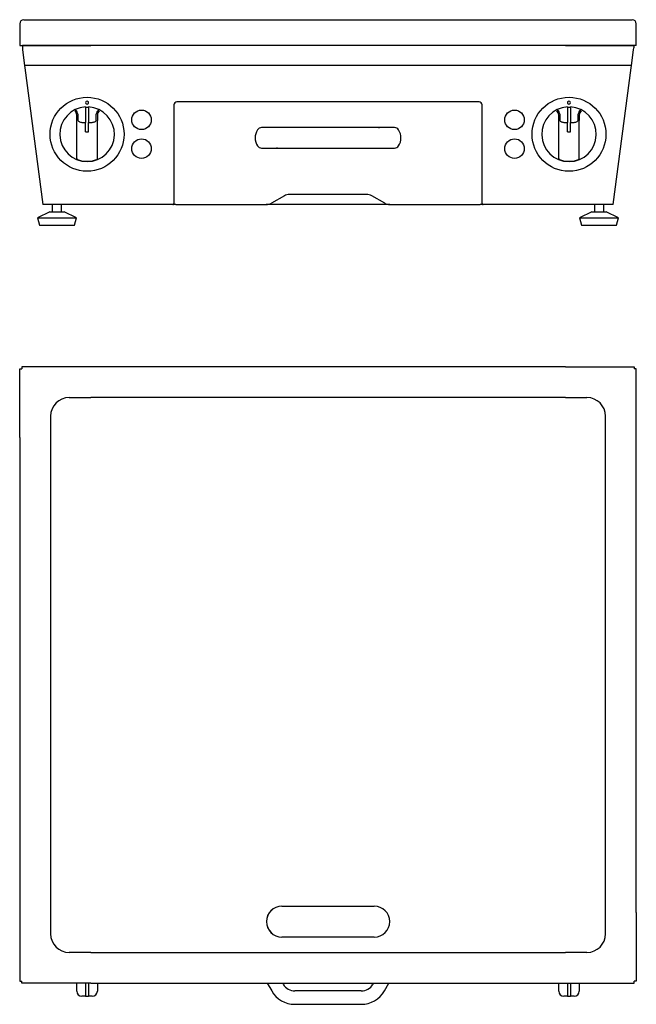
# Model space of a CAD drawing. Extents: x 454 to 1054, y 470 to 1428.
import ezdxf

# ---------------------------------------------------------------- set-up
doc = ezdxf.new("R2010")
doc.units = 0
doc.header["$LTSCALE"] = 5
doc.layers.add('LAYER1', color=2, linetype='CONTINUOUS')

msp = doc.modelspace()

# ---------------------------------------------------------------- linework, layer by layer
at = {"layer": 'LAYER1', "color": 2, "linetype": 'CONTINUOUS'}
for p, q in [((458.22, 1428.48), (523.22, 1428.48)), ((523.22, 1428.48), (754.22, 1428.48)), ((754.22, 1428.48), (985.22, 1428.48)), ((985.22, 1428.48), (1050.22, 1428.48)), ((454.22, 1424.48), (454.22, 1403.48)), ((1054.22, 1403.48), (1054.22, 1424.48)), ((454.14, 1412.89), (454.24, 1412.74)), ((454.22, 1403.48), (456.22, 1403.48)), ((456.23, 1403.48), (523.22, 1403.48)), ((456.72, 1403.48), (456.72, 1403.46)), ((1051.72, 1403.46), (456.72, 1403.46)), ((456.72, 1403.46), (456.72, 1400.98)), ((456.72, 1400.98), (456.95, 1399.22)), ((456.95, 1399.22), (458.97, 1383.86)), ((754.22, 1403.48), (523.22, 1403.48)), ((985.22, 1403.48), (754.22, 1403.48)), ((985.22, 1403.48), (1052.21, 1403.48)), ((1049.48, 1383.86), (1051.49, 1399.22)), ((1051.49, 1399.22), (1051.72, 1400.98)), ((1051.72, 1403.48), (1051.72, 1403.46)), ((1051.72, 1403.46), (1051.72, 1400.98)), ((1054.22, 1403.48), (1052.22, 1403.48)), ((1049.48, 1383.86), (458.97, 1383.86)), ((458.97, 1383.86), (459.25, 1381.74)), ((459.25, 1381.74), (476.72, 1248.48)), ((1031.72, 1248.48), (1049.2, 1381.74)), ((1049.2, 1381.74), (1049.48, 1383.86)), ((518.22, 1343.24), (518.22, 1328.57)), ((521.22, 1343.1), (518.22, 1343.1)), ((518.32, 1343.1), (518.32, 1343.54)), ((521.12, 1343.54), (521.12, 1343.1)), ((521.22, 1343.24), (521.22, 1328.57)), ((604.22, 1345.48), (604.22, 1249.48)), ((901.22, 1348.48), (607.22, 1348.48)), ((904.22, 1249.48), (904.22, 1345.48)), ((987.22, 1343.24), (987.22, 1328.57)), ((990.22, 1343.1), (987.22, 1343.1)), ((987.32, 1343.1), (987.32, 1343.54)), ((990.12, 1343.54), (990.12, 1343.1)), ((990.22, 1343.24), (990.22, 1328.57)), ((508.44, 1340.74), (508.47, 1340.75)), ((509.72, 1330.35), (509.72, 1335.56)), ((510.72, 1336.4), (510.72, 1331.18)), ((528.72, 1331.18), (528.72, 1336.4)), ((529.72, 1335.56), (529.72, 1330.35)), ((530.97, 1340.75), (531, 1340.74)), ((977.44, 1340.74), (977.47, 1340.75)), ((978.72, 1330.35), (978.72, 1335.56)), ((979.72, 1336.4), (979.72, 1331.18)), ((997.72, 1331.18), (997.72, 1336.4)), ((998.72, 1335.56), (998.72, 1330.35)), ((999.97, 1340.75), (1000, 1340.74)), ((509.72, 1293.33), (509.72, 1330.35)), ((514.72, 1328.57), (518.22, 1328.57)), ((518.22, 1327.74), (518.22, 1328.57)), ((518.22, 1319.33), (518.22, 1327.74)), ((521.22, 1328.57), (524.72, 1328.57)), ((521.22, 1327.74), (521.22, 1328.57)), ((521.22, 1319.33), (521.22, 1327.74)), ((529.72, 1293.33), (529.72, 1330.35)), ((704.06, 1323.42), (689.46, 1323.42)), ((690.73, 1323.42), (689.46, 1323.42)), ((705.02, 1323.48), (690.73, 1323.48)), ((705.02, 1323.48), (704.06, 1323.42)), ((721.9, 1323.42), (704.06, 1323.42)), ((721.91, 1323.48), (705.02, 1323.48)), ((786.54, 1323.48), (721.9, 1323.48)), ((721.9, 1323.42), (721.9, 1323.48)), ((786.54, 1323.42), (721.9, 1323.42)), ((803.43, 1323.48), (786.54, 1323.48)), ((786.54, 1323.48), (786.54, 1323.42)), ((804.38, 1323.42), (786.54, 1323.42)), ((817.72, 1323.48), (803.43, 1323.48)), ((803.43, 1323.48), (804.38, 1323.42)), ((818.99, 1323.42), (804.38, 1323.42)), ((818.99, 1323.42), (817.72, 1323.42)), ((978.72, 1293.33), (978.72, 1330.35)), ((983.72, 1328.57), (987.22, 1328.57)), ((987.22, 1327.74), (987.22, 1328.57)), ((987.22, 1319.33), (987.22, 1327.74)), ((990.22, 1328.57), (993.72, 1328.57)), ((990.22, 1327.74), (990.22, 1328.57)), ((990.22, 1319.33), (990.22, 1327.74)), ((998.72, 1293.33), (998.72, 1330.35)), ((518.22, 1319.33), (521.22, 1319.33)), ((987.22, 1319.33), (990.22, 1319.33)), ((689.46, 1303.54), (704.06, 1303.54)), ((689.46, 1303.54), (690.73, 1303.54)), ((690.73, 1303.48), (705.02, 1303.48)), ((704.06, 1303.54), (721.9, 1303.54)), ((705.02, 1303.48), (704.06, 1303.54)), ((705.02, 1303.48), (721.9, 1303.48)), ((721.9, 1303.54), (786.54, 1303.54)), ((721.9, 1303.48), (721.9, 1303.54)), ((721.9, 1303.48), (786.54, 1303.48)), ((786.53, 1303.48), (803.42, 1303.48)), ((786.54, 1303.54), (804.38, 1303.54)), ((786.54, 1303.48), (786.54, 1303.54)), ((803.43, 1303.48), (804.38, 1303.54)), ((803.43, 1303.48), (817.72, 1303.48)), ((804.38, 1303.54), (818.99, 1303.54)), ((817.72, 1303.54), (818.99, 1303.54)), ((711.72, 1257.14), (699.04, 1249.82)), ((791.72, 1258.48), (716.72, 1258.48)), ((809.4, 1249.82), (796.72, 1257.14)), ((603.22, 1248.48), (476.72, 1248.48)), ((485.89, 1248.48), (485.89, 1241.48)), ((494.98, 1241.48), (494.98, 1248.48)), ((606.22, 1248.48), (603.22, 1248.48)), ((606.22, 1248.48), (694.04, 1248.48)), ((814.4, 1248.48), (694.04, 1248.48)), ((814.4, 1248.48), (902.22, 1248.48)), ((905.22, 1248.48), (902.22, 1248.48)), ((1031.72, 1248.48), (905.22, 1248.48)), ((1013.46, 1248.48), (1013.46, 1241.48)), ((1022.55, 1241.48), (1022.55, 1248.48)), ((483.44, 1241.48), (471.44, 1235.48)), ((483.44, 1241.48), (497.44, 1241.48)), ((509.44, 1235.48), (497.44, 1241.48)), ((1011.01, 1241.48), (999.01, 1235.48)), ((1011.01, 1241.48), (1025.01, 1241.48)), ((1037.01, 1235.48), (1025.01, 1241.48)), ((471.44, 1235.48), (473.44, 1228.48)), ((471.44, 1235.48), (509.44, 1235.48)), ((473.44, 1228.48), (507.44, 1228.48)), ((507.44, 1228.48), (509.44, 1235.48)), ((999.01, 1235.48), (1001.01, 1228.48)), ((999.01, 1235.48), (1037.01, 1235.48)), ((1001.01, 1228.48), (1035.01, 1228.48)), ((1035.01, 1228.48), (1037.01, 1235.48)), ((454.22, 1021.7), (454.22, 1088.7)), ((454.22, 1088.7), (456.22, 1088.7)), ((523.22, 1090.7), (456.23, 1090.7)), ((456.23, 1090.7), (456.23, 1088.7)), ((754.22, 1090.7), (523.22, 1090.7)), ((985.22, 1090.7), (754.22, 1090.7)), ((985.22, 1090.7), (1052.21, 1090.7)), ((1052.21, 1090.7), (1052.21, 1088.7)), ((1054.22, 1088.7), (1052.22, 1088.7)), ((1054.22, 1021.7), (1054.22, 1088.7)), ((502.22, 1060.7), (523.22, 1060.7)), ((754.22, 1060.7), (523.22, 1060.7)), ((985.22, 1060.7), (754.22, 1060.7)), ((985.22, 1060.7), (1006.22, 1060.7)), ((484.22, 1042.7), (484.22, 1021.7)), ((1024.22, 1021.7), (1024.22, 1042.7)), ((454.22, 1021.7), (454.22, 559.7)), ((484.22, 1021.7), (484.22, 559.7)), ((1024.22, 559.7), (1024.22, 1021.7)), ((1054.22, 559.7), (1054.22, 1021.7)), ((709.22, 565.7), (799.22, 565.7)), ((454.22, 559.7), (454.22, 492.71)), ((484.22, 559.7), (484.22, 538.7)), ((1024.22, 538.7), (1024.22, 559.7)), ((1054.22, 559.7), (1054.22, 492.71)), ((799.22, 535.7), (709.22, 535.7)), ((523.22, 520.7), (502.22, 520.7)), ((523.22, 520.7), (754.22, 520.7)), ((754.22, 520.7), (985.22, 520.7)), ((1006.22, 520.7), (985.22, 520.7)), ((454.22, 492.71), (456.22, 492.71)), ((456.23, 490.7), (456.23, 492.7)), ((523.22, 490.7), (456.23, 490.7)), ((509.72, 483), (509.72, 490.7)), ((518.22, 490.7), (518.22, 478.46)), ((521.22, 490.7), (521.22, 478.46)), ((523.22, 490.7), (754.22, 490.7)), ((529.72, 490.7), (529.72, 483)), ((695.06, 490.7), (699.39, 483.2)), ((710.65, 489.7), (710.07, 490.7)), ((754.22, 490.7), (985.22, 490.7)), ((798.38, 490.7), (797.8, 489.7)), ((809.06, 483.2), (813.39, 490.7)), ((978.72, 483), (978.72, 490.7)), ((985.22, 490.7), (1052.21, 490.7)), ((987.22, 490.7), (987.22, 478.46)), ((990.22, 490.7), (990.22, 478.46)), ((998.72, 490.7), (998.72, 483)), ((1052.21, 490.7), (1052.21, 492.7)), ((1054.22, 492.71), (1052.22, 492.71)), ((786.54, 483.2), (721.9, 483.2)), ((518.22, 478), (514.72, 478)), ((518.22, 478), (518.22, 478.46)), ((518.22, 478), (521.22, 478)), ((521.22, 478), (521.22, 478.46)), ((524.72, 478), (521.22, 478)), ((721.9, 470.2), (786.54, 470.2)), ((987.22, 478), (983.72, 478)), ((987.22, 478), (987.22, 478.46)), ((987.22, 478), (990.22, 478)), ((990.22, 478), (990.22, 478.46)), ((993.72, 478), (990.22, 478))]:
    msp.add_line(p, q, dxfattribs=at)
at = {"layer": 'LAYER1', "color": 2, "linetype": 'CONTINUOUS', "flags": 128}
for points in [[(510.72, 1331.18), (510.8, 1330.67), (511.03, 1330.19), (511.4, 1329.73), (511.89, 1329.34), (512.5, 1329.01), (513.19, 1328.77), (513.94, 1328.62), (514.72, 1328.57)], [(524.72, 1328.57), (525.42, 1328.61), (526.09, 1328.73), (526.72, 1328.92), (527.29, 1329.18), (527.79, 1329.51), (528.19, 1329.88), (528.48, 1330.29), (528.66, 1330.73), (528.72, 1331.18)], [(979.72, 1331.18), (979.78, 1330.73), (979.96, 1330.29), (980.26, 1329.88), (980.66, 1329.51), (981.15, 1329.18), (981.72, 1328.92), (982.35, 1328.73), (983.03, 1328.61), (983.72, 1328.57)], [(993.72, 1328.57), (994.5, 1328.62), (995.25, 1328.77), (995.94, 1329.01), (996.55, 1329.34), (997.05, 1329.73), (997.42, 1330.19), (997.65, 1330.67), (997.72, 1331.18)]]:
    msp.add_lwpolyline(points, dxfattribs=at)
at = {"layer": 'LAYER1', "color": 2, "linetype": 'CONTINUOUS'}
for centre, radius in [((519.72, 1316.98), 36), ((988.72, 1316.98), 36), ((572.72, 1330.98), 9.5), ((935.72, 1330.98), 9.5), ((572.72, 1302.98), 9.5), ((935.72, 1302.98), 9.5)]:
    msp.add_circle(centre, radius, dxfattribs=at)
for centre, radius, start, end in [((458.22, 1424.48), 4, 90, 180), ((1050.22, 1424.48), 4, 0, 90), ((519.72, 1316.98), 26.6, 93.01696, 86.98304), ((519.68, 1347.73), 1.49, 359.99983, 180.00017), ((519.68, 1347.73), 1.49, 179.99983, 0.00017), ((607.22, 1345.48), 3, 90, 180), ((901.22, 1345.48), 3, 0, 90), ((988.72, 1316.98), 26.6, 93.01696, 86.98304), ((988.68, 1347.73), 1.49, 359.99983, 180.00017), ((988.68, 1347.73), 1.49, 179.99983, 0.00017), ((503.79, 1335.42), 5.93, 1.42927, 46.75914), ((504.93, 1336.16), 5.8, 2.40324, 52.34902), ((534.52, 1336.16), 5.8, 127.65098, 177.59676), ((535.65, 1335.42), 5.93, 133.24086, 178.57073), ((972.79, 1335.42), 5.93, 1.42927, 46.75914), ((973.93, 1336.16), 5.8, 2.40324, 52.34902), ((1003.52, 1336.16), 5.8, 127.65098, 177.59676), ((1004.65, 1335.42), 5.93, 133.24086, 178.57073), ((689.84, 1318.32), 5.11, 94.31281, 144.09434), ((818.6, 1318.32), 5.11, 35.90567, 85.68718), ((696.91, 1313.48), 13.68, 145.02434, 214.97566), ((811.53, 1313.48), 13.68, 325.02434, 34.97566), ((689.84, 1308.63), 5.11, 215.90567, 265.68718), ((818.6, 1308.63), 5.11, 274.31281, 324.09434), ((510.72, 1293.33), 1, 180, 249.16173), ((519.72, 1316.98), 26.3, 249.16173, 258.60169), ((519.72, 1316.98), 26.3, 258.60169, 281.39831), ((519.72, 1316.98), 26.3, 281.39831, 290.83827), ((528.72, 1293.33), 1, 290.83827, 0), ((979.72, 1293.33), 1, 180, 249.16173), ((988.72, 1316.98), 26.3, 249.16173, 258.60169), ((988.72, 1316.98), 26.3, 258.60169, 281.39831), ((988.72, 1316.98), 26.3, 281.39831, 290.83827), ((997.72, 1293.33), 1, 290.83827, 0), ((716.72, 1248.48), 10, 90, 120), ((791.72, 1248.48), 10, 60, 90), ((603.22, 1249.48), 1, 270, 0), ((694.04, 1258.48), 10, 270, 300), ((814.4, 1258.48), 10, 240, 270), ((905.22, 1249.48), 1, 180, 270), ((502.22, 1042.7), 18, 90, 180), ((1006.22, 1042.7), 18, 0, 90), ((709.22, 550.7), 15, 90, 270), ((709.32, 550.7), 15, 90, 270), ((799.22, 550.7), 15, 270, 90), ((502.22, 538.7), 18, 180, 270), ((1006.22, 538.7), 18, 270, 0), ((721.9, 496.2), 13, 209.99537, 269.98495), ((786.54, 496.2), 13, 269.98495, 329.99286), ((514.72, 483), 5, 180, 270), ((524.72, 483), 5, 270, 0), ((721.9, 496.2), 26, 210, 270), ((786.54, 496.2), 26, 270, 330), ((983.72, 483), 5, 180, 270), ((993.72, 483), 5, 270, 0)]:
    msp.add_arc(centre, radius, start, end, dxfattribs=at)

doc.saveas('drawing.dxf')
